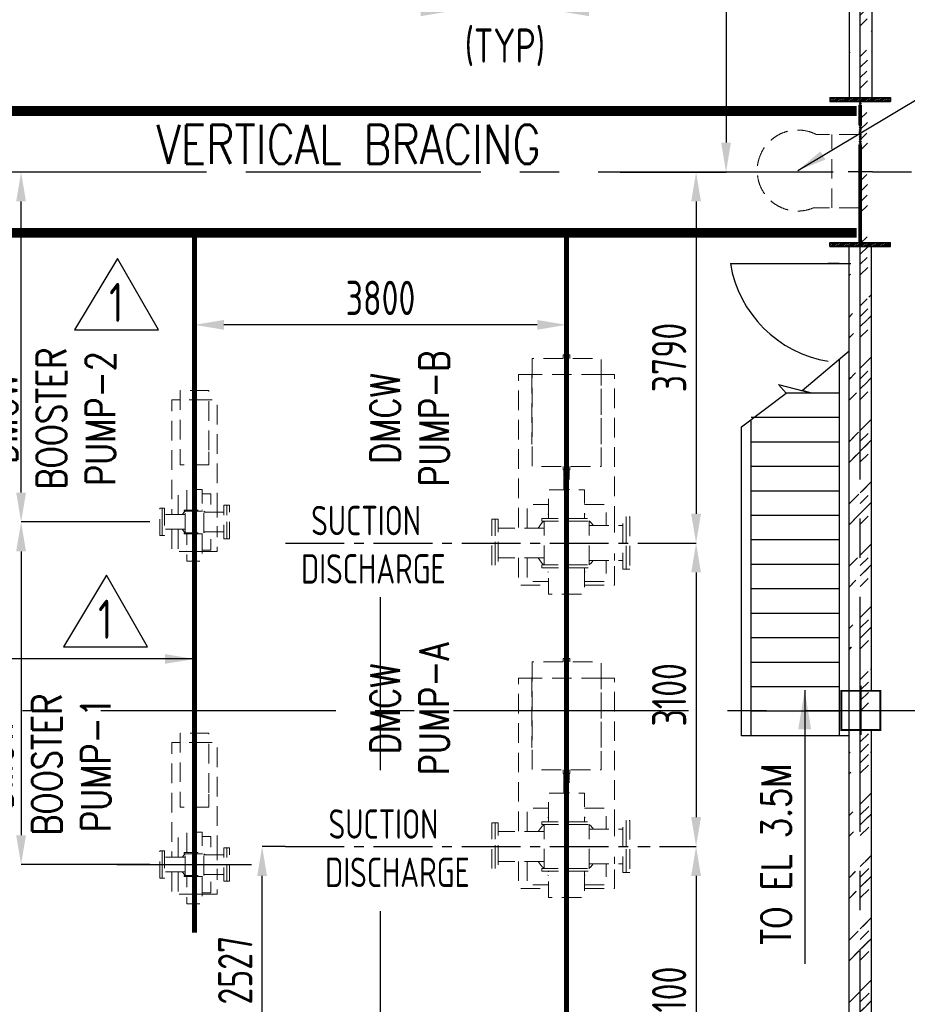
# Model space of a CAD drawing. Extents: x -7650383 to 4934791, y -114316 to 1826789.
# Tile 67 of 256: x 260806 to 269871, y 280454 to 290512. Entities that reach past the tile are written whole.
import ezdxf
from ezdxf.enums import TextEntityAlignment as Align

# ---------------------------------------------------------------- set-up
doc = ezdxf.new("R2010")
doc.units = 0
doc.header["$LTSCALE"] = 800
doc.header["$MEASUREMENT"] = 0
for name, pattern in [('CENTER', [2, 1.25, -0.25, 0.25, -0.25]), ('CENTER2', [1.125, 0.75, -0.125, 0.125, -0.125]), ('DASHDOT', [1, 0.5, -0.25, 0, -0.25]), ('HIDDEN', [0.375, 0.25, -0.125])]:
    doc.linetypes.add(name, pattern=pattern)
doc.layers.get('0').update_dxf_attribs({"linetype": 'CONTINUOUS'})
for name, color, linetype in [('0-7-COL', 2, 'CENTER'), ('Aux_col', 7, 'CONTINUOUS'), ('CEN', 2, 'CENTER'), ('COL', 1, 'CENTER'), ('DIM', 4, 'CONTINUOUS'), ('GRID', 8, 'CENTER'), ('HANGERS', 1, 'CONTINUOUS'), ('HATCH', 9, 'CONTINUOUS'), ('STR', 2, 'CONTINUOUS'), ('T', 3, 'CONTINUOUS'), ('TEXT', 3, 'CONTINUOUS'), ('WALL', 6, 'CONTINUOUS')]:
    doc.layers.add(name, color=color, linetype=linetype)
doc.layers.add('EQP0', color=8, linetype='HIDDEN', lineweight=9)
doc.layers.add('EQPT', color=8, linetype='HIDDEN', lineweight=9)
doc.styles.add('ROMANS', font='ISO9.shx', dxfattribs={"width": 0.8})
doc.styles.add('S1', font='SIMPLEX.SHX', dxfattribs={"height": 200})
doc.styles.add('S3', font='ROMANS1.SHX', dxfattribs={"width": 0.8})
doc.styles.get("Standard").update_dxf_attribs({"font": 'ISO9'})
doc.dimstyles.get("Standard").update_dxf_attribs({"dimtxt": 0.18, "dimasz": 0.18, "dimexe": 0.18, "dimexo": 0.0625, "dimgap": 0.09, "dimtad": 0, "dimtih": 1, "dimtoh": 1, "dimdec": 4, "dimzin": 0, "dimdsep": 46, "dimtxsty": 'Standard', "dimcen": 0.09, "dimadec": 0, "dimazin": 0, "dimtfac": 1, "dimtdec": 4, "dimtofl": 0, "dimtmove": 0, "dimatfit": 3, "dimfxl": 1, "dimtolj": 1, "dimtzin": 0, "dimarcsym": 0})
doc.dimstyles.new('STANDARD$0', dxfattribs={"dimtxt": 250, "dimasz": 200, "dimexe": 0, "dimexo": 0, "dimgap": 100, "dimtad": 1, "dimdec": 0, "dimzin": 0, "dimdsep": 46, "dimtxsty": 'S1', "dimcen": 0, "dimadec": 0, "dimazin": 0, "dimtfac": 1, "dimtdec": 0, "dimtmove": 2, "dimatfit": 3, "dimfxl": 1, "dimtolj": 1, "dimtzin": 0, "dimarcsym": 0})
pattern_1 = [(45, (183511.4, 165434.7), (-318.198, 318.198), []), (45, (183723.54, 165434.7), (-318.198, 318.198), [])]
pattern_2 = [(45, (183511.4, 165434.7), (-318.198, 318.198), []), (45, (183723.54, 165434.7), (-318.198, 318.198), [])]

# ---------------------------------------------------------------- blocks, each defined once
blk = doc.blocks.new('*D290')
at = {"layer": 'DIM', "color": 9, "linetype": 'Continuous', "lineweight": -2, "transparency": 16777216}
for p, q in [((267501, 293656), (268020, 293656)), ((268020, 293356), (268020, 289256)), ((267501, 288956), (268020, 288956))]:
    blk.add_line(p, q, dxfattribs=at)
at = {"layer": 'DIM', "color": 9, "linetype": 'Continuous', "transparency": 16777216}
for points in [[(267970, 293356), (268070, 293356), (268020, 293656)], [(267970, 289256), (268070, 289256), (268020, 288956)]]:
    blk.add_solid(points, dxfattribs=at)
at = {"layer": 'DIM', "linetype": 'Continuous', "transparency": 16777216, "insert": (267717, 291973), "char_height": 350, "attachment_point": 5, "rotation": 90, "style": 'ROMANS'}
blk.add_mtext('\\A1;4700', dxfattribs=at)
blk = doc.blocks.new('*D291')
at = {"layer": 'DIM', "color": 9, "linetype": 'Continuous', "lineweight": -2, "transparency": 16777216}
for p, q in [((262591, 287233), (262591, 287395)), ((266091, 287395), (262891, 287395))]:
    blk.add_line(p, q, dxfattribs=at)
at = {"layer": 'DIM', "color": 9, "linetype": 'Continuous', "transparency": 16777216}
for points in [[(262891, 287445), (262891, 287345), (262591, 287395)], [(266091, 287445), (266091, 287345), (266391, 287395)]]:
    blk.add_solid(points, dxfattribs=at)
at = {"layer": 'DIM', "linetype": 'Continuous', "transparency": 16777216, "insert": (264491, 287670), "char_height": 350, "attachment_point": 5, "style": 'ROMANS'}
blk.add_mtext('\\A1;3800', dxfattribs=at)
blk = doc.blocks.new('*D323')
at = {"layer": 'DIM', "color": 9, "linetype": 'Continuous', "lineweight": -2, "transparency": 16777216}
for p, q in [((267530, 285166), (267714, 285166)), ((267714, 284866), (267714, 282366)), ((267341, 282066), (267714, 282066))]:
    blk.add_line(p, q, dxfattribs=at)
at = {"layer": 'DIM', "color": 9, "linetype": 'Continuous', "transparency": 16777216}
for points in [[(267664, 284866), (267764, 284866), (267714, 285166)], [(267664, 282366), (267764, 282366), (267714, 282066)]]:
    blk.add_solid(points, dxfattribs=at)
at = {"layer": 'DIM', "linetype": 'Continuous', "transparency": 16777216, "insert": (267439, 283616), "char_height": 350, "attachment_point": 5, "rotation": 90, "style": 'ROMANS'}
blk.add_mtext('\\A1;3100', dxfattribs=at)
blk = doc.blocks.new('*D324')
at = {"layer": 'DIM', "color": 9, "linetype": 'Continuous', "lineweight": -2, "transparency": 16777216}
for p, q in [((266940, 288956), (267714, 288956)), ((267714, 288656), (267714, 285466)), ((267158, 285166), (267714, 285166))]:
    blk.add_line(p, q, dxfattribs=at)
at = {"layer": 'DIM', "color": 9, "linetype": 'Continuous', "transparency": 16777216}
for points in [[(267664, 288656), (267764, 288656), (267714, 288956)], [(267664, 285466), (267764, 285466), (267714, 285166)]]:
    blk.add_solid(points, dxfattribs=at)
at = {"layer": 'DIM', "linetype": 'Continuous', "transparency": 16777216, "insert": (267439, 287061), "char_height": 350, "attachment_point": 5, "rotation": 90, "style": 'ROMANS'}
blk.add_mtext('\\A1;3790', dxfattribs=at)
blk = doc.blocks.new('*D325')
at = {"layer": 'DIM', "color": 9, "linetype": 'Continuous', "lineweight": -2, "transparency": 16777216}
for p, q in [((262136, 285381), (260820, 285381)), ((260820, 285081), (260820, 282181)), ((262134, 281881), (260820, 281881))]:
    blk.add_line(p, q, dxfattribs=at)
at = {"layer": 'DIM', "color": 9, "linetype": 'Continuous', "transparency": 16777216}
for points in [[(260770, 285081), (260870, 285081), (260820, 285381)], [(260770, 282181), (260870, 282181), (260820, 281881)]]:
    blk.add_solid(points, dxfattribs=at)
at = {"layer": 'DIM', "linetype": 'Continuous', "transparency": 16777216, "insert": (260545, 282895), "char_height": 350, "attachment_point": 5, "rotation": 90, "style": 'ROMANS'}
blk.add_mtext('\\A1;3500', dxfattribs=at)
blk = doc.blocks.new('*D326')
at = {"layer": 'DIM', "color": 9, "linetype": 'Continuous', "lineweight": -2, "transparency": 16777216}
for p, q in [((262548, 288956), (260820, 288956)), ((260820, 285681), (260820, 288656)), ((262136, 285381), (260820, 285381))]:
    blk.add_line(p, q, dxfattribs=at)
at = {"layer": 'DIM', "color": 9, "linetype": 'Continuous', "transparency": 16777216}
for points in [[(260770, 288656), (260870, 288656), (260820, 288956)], [(260770, 285681), (260870, 285681), (260820, 285381)]]:
    blk.add_solid(points, dxfattribs=at)
at = {"layer": 'DIM', "linetype": 'Continuous', "transparency": 16777216, "insert": (260545, 287169), "char_height": 350, "attachment_point": 5, "rotation": 90, "style": 'ROMANS'}
blk.add_mtext('\\A1;3575', dxfattribs=at)
blk = doc.blocks.new('*D352')
at = {"layer": 'DIM', "color": 9, "linetype": 'Continuous', "lineweight": -2, "transparency": 16777216}
for p, q in [((266321, 292544), (266321, 290598)), ((264901, 290598), (264601, 290598)), ((266321, 290598), (265201, 290598)), ((266621, 290598), (266921, 290598))]:
    blk.add_line(p, q, dxfattribs=at)
at = {"layer": 'DIM', "color": 9, "linetype": 'Continuous', "transparency": 16777216}
for points in [[(264901, 290648), (264901, 290548), (265201, 290598)], [(266621, 290648), (266621, 290548), (266321, 290598)]]:
    blk.add_solid(points, dxfattribs=at)
at = {"layer": 'DIM', "linetype": 'Continuous', "transparency": 16777216, "char_height": 350, "attachment_point": 5, "style": 'ROMANS'}
for s, insert in [('\\A1;1120', (265761, 290873)), ('\\A1;(TYP)', (265761, 290231))]:
    blk.add_mtext(s, dxfattribs=dict(at, insert=insert))
blk = doc.blocks.new('A$C375E730E')
at = {"layer": 'EQPT', "flags": 128}
for points in [[(18188, 13596), (18188, 12492), (18892, 12492), (18892, 13596), (18188, 13596)], [(18505, 13596), (18505, 13631), (18575, 13631), (18575, 13596)], [(18188, 13430), (18050, 13430), (18050, 11863)], [(18188, 13436), (18186, 13436), (18186, 12720), (18188, 12720)], [(18892, 13430), (18188, 13430)], [(18892, 12720), (18894, 12720), (18894, 13436), (18892, 13436)], [(19030, 11888), (19030, 13430), (18892, 13430)], [(14725, 13269), (14725, 13284), (14755, 13284), (14755, 13269)], [(14594, 13269), (14593, 12510), (14886, 12510), (14886, 13269), (14594, 13269)], [(14594, 13173), (14510, 13173), (14510, 12000)], [(14886, 13173), (14594, 13173)], [(14970, 12021), (14970, 13173), (14886, 13173)], [(14594, 12643), (14593, 12643), (14593, 12510), (14593, 12510)], [(14886, 12510), (14888, 12510), (14887, 12643), (14886, 12643)], [(14755, 12510), (14755, 12496), (14725, 12496), (14725, 12510)], [(14728, 12496), (14728, 12451), (14752, 12451), (14752, 12496)], [(18575, 12492), (18575, 12456), (18505, 12456), (18505, 12492)], [(14728, 12255), (14728, 12443), (14752, 12443), (14752, 12255)], [(18512, 12456), (18512, 12386), (18568, 12386), (18568, 12456)], [(18512, 12254), (18512, 12379), (18568, 12379), (18568, 12254)], [(14573, 12000), (14573, 12212), (14663, 12212)], [(14663, 12049), (14663, 12255), (14817, 12255), (14817, 12049)], [(14817, 12212), (14907, 12212), (14907, 12025)], [(18356, 11962), (18356, 12254), (18724, 12254), (18724, 11962)], [(15041, 11754), (15070, 11754), (15070, 12096), (15041, 12096), (15041, 11754)], [(15070, 11754), (15099, 11754), (15099, 12096), (15070, 12096), (15070, 11754)], [(18137, 11863), (18137, 12102), (18356, 12102)], [(18724, 12102), (18943, 12102), (18943, 11888)], [(14385, 12065), (14410, 12065), (14410, 11785), (14385, 11785), (14385, 12065)], [(14410, 12065), (14435, 12065), (14435, 11785), (14410, 11785), (14410, 12065)], [(14644, 12000), (14435, 12000)], [(14615, 12000), (14637, 12029), (14644, 12034)], [(14635, 12047), (14635, 12035), (14845, 12035), (14845, 12047), (14635, 12047)], [(14644, 11815), (14644, 12035)], [(14661, 12047), (14663, 12049)], [(14817, 12049), (14819, 12047)], [(14836, 11815), (14836, 12035)], [(14836, 12034), (14844, 12029), (14850, 12021)], [(14836, 12025), (15041, 12025)], [(14970, 11969), (14970, 12021)], [(18349, 12003), (18356, 12008)], [(18724, 12008), (18731, 12003)], [(19150, 11443), (19115, 11443), (19115, 11977), (19150, 11977), (19150, 11443)], [(19185, 11443), (19150, 11443), (19150, 11977), (19185, 11977), (19185, 11443)], [(14970, 11829), (14970, 11881)], [(17810, 11952), (17778, 11952), (17778, 11469), (17810, 11469), (17810, 11952)], [(17842, 11952), (17810, 11952), (17810, 11469), (17842, 11469), (17842, 11952)], [(18249, 11863), (18291, 11918), (18310, 11932)], [(18287, 11962), (18287, 11934), (18793, 11934), (18793, 11962), (18287, 11962)], [(18310, 11486), (18310, 11934)], [(18770, 11936), (18789, 11921), (18814, 11888)], [(18770, 11486), (18770, 11934)], [(18770, 11888), (19115, 11888)], [(19030, 11816), (19030, 11888)], [(14644, 11850), (14435, 11850)], [(14510, 11850), (14510, 11623), (14663, 11623)], [(14573, 11850), (14573, 11638), (14663, 11638)], [(14644, 11816), (14637, 11822), (14615, 11850)], [(14635, 11815), (14635, 11803), (14845, 11803), (14845, 11815), (14635, 11815)], [(14663, 11801), (14661, 11803)], [(14817, 11803), (14817, 11525), (14663, 11525), (14663, 11803)], [(14817, 11638), (14907, 11638), (14907, 11825)], [(14817, 11623), (14970, 11623), (14970, 11825)], [(14819, 11803), (14817, 11801)], [(14847, 11826), (14844, 11822), (14836, 11816)], [(14836, 11825), (15041, 11825)], [(18310, 11863), (17842, 11863)], [(14663, 11623), (14817, 11623)], [(19030, 11532), (19030, 11604)], [(18310, 11558), (17842, 11558)], [(18050, 11558), (18050, 11280), (18356, 11280)], [(18137, 11558), (18137, 11318), (18356, 11318)], [(18310, 11488), (18291, 11502), (18249, 11558)], [(18287, 11486), (18287, 11458), (18793, 11458), (18793, 11486), (18287, 11486)], [(18724, 11318), (18943, 11318), (18943, 11532)], [(18724, 11280), (19030, 11280), (19030, 11532)], [(18812, 11532), (18789, 11502), (18768, 11486)], [(18770, 11532), (19115, 11532)], [(18356, 11412), (18349, 11417)], [(18724, 11458), (18724, 11189), (18356, 11189), (18356, 11458)], [(18731, 11417), (18724, 11412)], [(18188, 10496), (18188, 9392), (18892, 9392), (18892, 10496), (18188, 10496)], [(18505, 10496), (18505, 10531), (18575, 10531), (18575, 10496)], [(18188, 10330), (18050, 10330), (18050, 8763)], [(18188, 10336), (18186, 10336), (18186, 9620), (18188, 9620)], [(18892, 10330), (18188, 10330)], [(18892, 9620), (18894, 9620), (18894, 10336), (18892, 10336)], [(19030, 8788), (19030, 10330), (18892, 10330)], [(14594, 9769), (14593, 9010), (14886, 9010), (14886, 9769), (14594, 9769)], [(14725, 9769), (14725, 9784), (14755, 9784), (14755, 9769)], [(14594, 9673), (14510, 9673), (14510, 8500)], [(14886, 9673), (14594, 9673)], [(14970, 8521), (14970, 9673), (14886, 9673)], [(18575, 9392), (18575, 9356), (18505, 9356), (18505, 9392)], [(18512, 9356), (18512, 9286), (18568, 9286), (18568, 9356)], [(18512, 9154), (18512, 9279), (18568, 9279), (18568, 9154)], [(18356, 8862), (18356, 9154), (18724, 9154), (18724, 8862)], [(14594, 9143), (14593, 9143), (14593, 9010), (14593, 9010)], [(14886, 9010), (14888, 9010), (14887, 9143), (14886, 9143)], [(14755, 9010), (14755, 8996), (14725, 8996), (14725, 9010)], [(14728, 8996), (14728, 8951), (14752, 8951), (14752, 8996)], [(18137, 8763), (18137, 9002), (18356, 9002)], [(18724, 9002), (18943, 9002), (18943, 8788)], [(14728, 8755), (14728, 8943), (14752, 8943), (14752, 8755)], [(17810, 8852), (17778, 8852), (17778, 8369), (17810, 8369), (17810, 8852)], [(17842, 8852), (17810, 8852), (17810, 8369), (17842, 8369), (17842, 8852)], [(18287, 8862), (18287, 8834), (18793, 8834), (18793, 8862), (18287, 8862)], [(18349, 8903), (18356, 8908)], [(18724, 8908), (18731, 8903)], [(19150, 8343), (19115, 8343), (19115, 8877), (19150, 8877), (19150, 8343)], [(19185, 8343), (19150, 8343), (19150, 8877), (19185, 8877), (19185, 8343)], [(14663, 8549), (14663, 8755), (14817, 8755), (14817, 8549)], [(18310, 8763), (17842, 8763)], [(18249, 8763), (18291, 8818), (18310, 8832)], [(18310, 8386), (18310, 8834)], [(18770, 8836), (18789, 8821), (18814, 8788)], [(18770, 8386), (18770, 8834)], [(18770, 8788), (19115, 8788)], [(19030, 8716), (19030, 8788)], [(14573, 8500), (14573, 8712), (14663, 8712)], [(14817, 8712), (14907, 8712), (14907, 8525)], [(14385, 8565), (14410, 8565), (14410, 8285), (14385, 8285), (14385, 8565)], [(14410, 8565), (14435, 8565), (14435, 8285), (14410, 8285), (14410, 8565)], [(15041, 8254), (15070, 8254), (15070, 8596), (15041, 8596), (15041, 8254)], [(15070, 8254), (15099, 8254), (15099, 8596), (15070, 8596), (15070, 8254)], [(14644, 8500), (14435, 8500)], [(14615, 8500), (14637, 8529), (14644, 8534)], [(14635, 8547), (14635, 8535), (14845, 8535), (14845, 8547), (14635, 8547)], [(14644, 8315), (14644, 8535)], [(14661, 8547), (14663, 8549)], [(14817, 8549), (14819, 8547)], [(14836, 8315), (14836, 8535)], [(14836, 8534), (14844, 8529), (14850, 8521)], [(14836, 8525), (15041, 8525)], [(14970, 8469), (14970, 8521)], [(18310, 8458), (17842, 8458)], [(18050, 8458), (18050, 8180), (18356, 8180)], [(18137, 8458), (18137, 8218), (18356, 8218)], [(18310, 8388), (18291, 8402), (18249, 8458)], [(19030, 8432), (19030, 8504)], [(14644, 8350), (14435, 8350)], [(14510, 8350), (14510, 8123), (14663, 8123)], [(14573, 8350), (14573, 8138), (14663, 8138)], [(14644, 8316), (14637, 8322), (14615, 8350)], [(14970, 8329), (14970, 8381)], [(18287, 8386), (18287, 8358), (18793, 8358), (18793, 8386), (18287, 8386)], [(18724, 8358), (18724, 8089), (18356, 8089), (18356, 8358)], [(18724, 8218), (18943, 8218), (18943, 8432)], [(18724, 8180), (19030, 8180), (19030, 8432)], [(18812, 8432), (18789, 8402), (18768, 8386)], [(18770, 8432), (19115, 8432)], [(14635, 8315), (14635, 8303), (14845, 8303), (14845, 8315), (14635, 8315)], [(14663, 8301), (14661, 8303)], [(14817, 8303), (14817, 8025), (14663, 8025), (14663, 8303)], [(14817, 8138), (14907, 8138), (14907, 8325)], [(14817, 8123), (14970, 8123), (14970, 8325)], [(14819, 8303), (14817, 8301)], [(14847, 8326), (14844, 8322), (14836, 8316)], [(14836, 8325), (15041, 8325)], [(18356, 8312), (18349, 8317)], [(18731, 8317), (18724, 8312)], [(14663, 8123), (14817, 8123)]]:
    blk.add_lwpolyline(points, dxfattribs=at)
blk = doc.blocks.new('*D385')
at = {"layer": 'DIM', "color": 9, "lineweight": -2, "transparency": 16777216}
for p, q in [((263521, 282066), (263282, 282066)), ((263282, 279839), (263282, 281766))]:
    blk.add_line(p, q, dxfattribs=at)
at = {"layer": 'DIM', "color": 9, "transparency": 16777216}
for points in [[(263232, 281766), (263332, 281766), (263282, 282066)], [(263232, 279839), (263332, 279839), (263282, 279539)]]:
    blk.add_solid(points, dxfattribs=at)
at = {"layer": 'DIM', "transparency": 16777216, "insert": (263007, 280803), "char_height": 350, "attachment_point": 5, "rotation": 90, "style": 'ROMANS'}
blk.add_mtext('\\A1;2527', dxfattribs=at)
blk = doc.blocks.new('*D461')
at = {"layer": 'DIM', "color": 9, "linetype": 'Continuous', "lineweight": -2, "transparency": 16777216}
for p, q in [((267341, 282066), (267714, 282066)), ((267714, 281766), (267714, 279266)), ((267283, 278966), (267714, 278966))]:
    blk.add_line(p, q, dxfattribs=at)
at = {"layer": 'DIM', "color": 9, "linetype": 'Continuous', "transparency": 16777216}
for points in [[(267664, 281766), (267764, 281766), (267714, 282066)], [(267664, 279266), (267764, 279266), (267714, 278966)]]:
    blk.add_solid(points, dxfattribs=at)
at = {"layer": 'DIM', "linetype": 'Continuous', "transparency": 16777216, "insert": (267439, 280516), "char_height": 350, "attachment_point": 5, "rotation": 90, "style": 'ROMANS'}
blk.add_mtext('\\A1;3100', dxfattribs=at)
blk = doc.blocks.new('A$C41E52089')
at = {"layer": 'COL'}
h = blk.add_hatch(dxfattribs=at)
h.set_pattern_fill('ANSI31', color=256, scale=100, style=0)
h.paths.add_polyline_path([(310, -720), (0, -720), (0, -760), (310, -760)])
h.paths.add_polyline_path([(0, -720), (-310, -720), (-310, -760), (0, -760)])
h.paths.add_polyline_path([(0, 0), (-13, 0), (-13, -720), (0, -720)])
h.paths.add_polyline_path([(0, 720), (-13, 720), (-13, 0), (0, 0)])
h.paths.add_polyline_path([(12, 0), (0, 0), (0, -720), (12, -720)])
h.paths.add_polyline_path([(12, 720), (0, 720), (0, 0), (12, 0)])
h.paths.add_polyline_path([(310, 760), (0, 760), (0, 720), (12, 720), (310, 720)])
h.paths.add_polyline_path([(0, 760), (-310, 760), (-310, 720), (0, 720)])
for p, q in [((-310, 760), (310, 760)), ((-310, 760), (-310, 720)), ((-310, 720), (310, 720)), ((-13, -720), (-13, 720)), ((12, -720), (12, 720)), ((310, 760), (310, 720)), ((-310, -720), (310, -720)), ((-310, -760), (-310, -720)), ((-310, -760), (310, -760)), ((310, -760), (310, -720))]:
    blk.add_line(p, q, dxfattribs=at)
at = {"layer": 'COL', "color": 2}
for p, q in [((0, -800), (0, 800)), ((123, 0), (-123, 0))]:
    blk.add_line(p, q, dxfattribs=at)

msp = doc.modelspace()

# ---------------------------------------------------------------- hatches: boundary and pattern name
at = {"layer": 'HATCH'}
h = msp.add_hatch(dxfattribs=at)
h.set_pattern_fill('ANSI32', color=256, scale=1200, style=0)
h.set_pattern_definition([(45, (183511.4, 165326.16), (-318.198, 318.198), []), (45, (183723.54, 165326.16), (-318.198, 318.198), [])])
edge = h.paths.add_edge_path()
edge.add_line((269276.2, 266137.9), (269276.2, 270647.9))
edge.add_line((269391.2, 257556.7), (269391.2, 330138.3))
edge.add_line((269506.2, 266137.9), (269506.2, 270647.9))
h = msp.add_hatch(dxfattribs=at)
h.set_pattern_fill('ANSI32', color=256, scale=1200, style=0)
h.set_pattern_definition(pattern_1)
edge = h.paths.add_edge_path()
edge.add_line((269276.2, 271157.6), (269276.2, 277755.3))
edge.add_line((269391.2, 244446.4), (269391.2, 314751.6))
edge.add_line((269506.2, 271157.6), (269506.2, 277755.3))
h = msp.add_hatch(dxfattribs=at)
h.set_pattern_fill('ANSI32', color=256, scale=1200, style=0)
h.set_pattern_definition([(45, (183511.4, 165582.15), (-318.198, 318.198), []), (45, (183723.54, 165582.15), (-318.198, 318.198), [])])
edge = h.paths.add_edge_path()
edge.add_line((269282.1, 289903.9), (269282.1, 300316.4))
edge.add_line((269512.1, 289903.9), (269512.1, 300316.4))
h = msp.add_hatch(dxfattribs=at)
h.set_pattern_fill('ANSI32', color=256, scale=1200, style=0)
h.set_pattern_definition(pattern_1)
edge = h.paths.add_edge_path()
edge.add_line((269506.2, 283656.4), (269506.2, 288206.4))
edge.add_line((269276.2, 283656.4), (269276.2, 288206.4))
h = msp.add_hatch(dxfattribs=at)
h.set_pattern_fill('ANSI32', color=256, scale=1200, style=0)
h.set_pattern_definition(pattern_2)
edge = h.paths.add_edge_path()
edge.add_line((269506.2, 283756.4), (269506.2, 287121.5))
edge.add_line((269276.2, 283756.4), (269276.2, 287131))
h = msp.add_hatch(dxfattribs=at)
h.set_pattern_fill('ANSI32', color=256, scale=1200, style=0)
h.set_pattern_definition(pattern_1)
edge = h.paths.add_edge_path()
edge.add_line((269506.2, 278155.3), (269506.2, 283256.4))
edge.add_line((269276.2, 278155.3), (269276.2, 283256.4))
h = msp.add_hatch(dxfattribs=at)
h.set_pattern_fill('ANSI32', color=256, scale=1200, style=0)
h.set_pattern_definition(pattern_2)
edge = h.paths.add_edge_path()
edge.add_line((269506.2, 278256.4), (269506.2, 283156.4))
edge.add_line((269276.2, 278256.4), (269276.2, 283156.4))

# ---------------------------------------------------------------- linework, layer by layer
msp.add_line((261797.5, 281881.4), (263173.1, 281881.4))
at = {"layer": '0-7-COL', "linetype": 'CENTER2', "ltscale": 2}
msp.add_line((262591.2, 287036.7), (262591.2, 284580.5), dxfattribs=at)
at = {"layer": '0-7-COL', "linetype": 'CENTER2', "ltscale": 4}
for p, q in [((264490.9, 282844.8), (264490.9, 284612.6)), ((264490.9, 279559.7), (264490.9, 281406.9))]:
    msp.add_line(p, q, dxfattribs=at)
at = {"layer": '0-7-COL', "linetype": 'CENTER2', "ltscale": 2, "const_width": 50, "flags": 128}
for points in [[(262591.2, 288334), (262591.2, 281187)], [(266391.2, 271756.4), (266391.2, 288334)]]:
    msp.add_lwpolyline(points, dxfattribs=at)
at = {"layer": 'Aux_col'}
for p, q in [((269396.9, 283706.4), (269396.9, 283206.4)), ((269146.9, 283456.4), (269646.9, 283456.4))]:
    msp.add_line(p, q, dxfattribs=at)
at = {"layer": 'Aux_col', "const_width": 20, "flags": 128}
msp.add_lwpolyline([(269196.9, 283256.4), (269596.9, 283256.4), (269596.9, 283656.4), (269196.9, 283656.4)], close=True, dxfattribs=at)
at = {"layer": 'CEN', "linetype": 'CENTER2'}
for p, q in [((263520.6, 285166.4), (267244.8, 285166.4)), ((263520.6, 282066.4), (267244.8, 282066.4))]:
    msp.add_line(p, q, dxfattribs=at)
at = {"layer": 'EQP0'}
for p, q in [((269375.2, 289338.6), (268943, 289338.6)), ((269375.2, 289338.6), (268943, 289338.6)), ((269100.4, 288588.6), (269100.4, 289338.6)), ((269100.4, 288588.6), (269100.4, 289338.6)), ((269375.2, 288588.6), (268909.9, 288588.6)), ((269375.2, 288588.6), (268909.9, 288588.6))]:
    msp.add_line(p, q, dxfattribs=at)
msp.add_arc((268752.4, 288971.3), 413.9, 62.56473, 292.3804, dxfattribs=at)
msp.add_arc((268752.4, 288971.3), 413.9, 62.56473, 292.3804, dxfattribs=at)
at = {"layer": 'GRID', "linetype": 'CENTER2', "ltscale": 4}
for p, q in [((269391.2, 253416), (269391.2, 303591)), ((191114.6, 288956.4), (291791.7, 288956.4)), ((247234.9, 283456.4), (291791.7, 283456.4))]:
    msp.add_line(p, q, dxfattribs=at)
at = {"layer": 'HANGERS', "linetype": 'Continuous'}
for p, q in [((261804.7, 288074), (261365.7, 287343.1)), ((262222.8, 287343.1), (261804.7, 288074)), ((261365.7, 287343.1), (262222.8, 287343.1)), ((261691.9, 284838), (261252.9, 284107.1)), ((262110, 284107.1), (261691.9, 284838)), ((261252.9, 284107.1), (262110, 284107.1))]:
    msp.add_line(p, q, dxfattribs=at)
at = {"layer": 'HATCH', "flags": 128}
msp.add_lwpolyline([(268176.2, 286351.7), (268634.5, 286697.1), (268556.6, 286786.4), (268895.8, 286697.1), (268796, 286723.4), (269276.2, 287131)], dxfattribs=at)
at = {"layer": 'STR'}
for p, q in [((269176.2, 288022.6), (269059.6, 288022.6)), ((269276.2, 283197.1), (269276.2, 287131)), ((269176.2, 287046.1), (269176.2, 283197.1)), ((269176.2, 286697.1), (268634.5, 286697.1)), ((269176.2, 286447.1), (268276.2, 286447.1)), ((268276.2, 283197.1), (268276.2, 286427.1)), ((268176.2, 283197.1), (268176.2, 286351.7)), ((269176.2, 286197.1), (268276.2, 286197.1)), ((269176.2, 285947.1), (268276.2, 285947.1)), ((269176.2, 285697.1), (268276.2, 285697.1)), ((269176.2, 285447.1), (268276.2, 285447.1)), ((269176.2, 285197.1), (268276.2, 285197.1)), ((269176.2, 284947.1), (268276.2, 284947.1)), ((269176.2, 284697.1), (268276.2, 284697.1)), ((269176.2, 284447.1), (268276.2, 284447.1)), ((269176.2, 284197.1), (268276.2, 284197.1)), ((269176.2, 283947.1), (268276.2, 283947.1)), ((269176.2, 283697.1), (268276.2, 283697.1)), ((269176.2, 283447.1), (268276.2, 283447.1)), ((269276.2, 283197.1), (268176.2, 283197.1))]:
    msp.add_line(p, q, dxfattribs=at)
at = {"layer": 'STR', "color": 7, "linetype": 'DASHDOT', "const_width": 100}
for points in [[(259428.7, 289578.9), (269353.7, 289578.9)], [(259428.7, 288334), (269353.7, 288334)]]:
    msp.add_lwpolyline(points, dxfattribs=at)
at = {"layer": 'WALL'}
for p, q in [((269282.1, 289716.4), (269282.1, 300316.4)), ((269282.1, 289716.4), (269282.1, 300316.4)), ((269512.1, 289716.4), (269512.1, 300316.4)), ((269512.1, 289716.4), (269512.1, 300316.4)), ((269276.2, 283656.4), (269276.2, 288196.4)), ((269506.2, 283656.4), (269506.2, 288196.4)), ((268064.7, 288022.6), (269294.7, 288022.6)), ((269276.2, 283756.4), (269276.2, 287131)), ((269506.2, 283756.4), (269506.2, 287121.5)), ((269276.2, 278155.3), (269276.2, 283256.4)), ((269506.2, 278155.3), (269506.2, 283256.4)), ((269276.2, 278256.4), (269276.2, 283156.4)), ((269506.2, 278256.4), (269506.2, 283156.4))]:
    msp.add_line(p, q, dxfattribs=at)
msp.add_arc((269259.6, 288217.5), 1210.8, 189.26663, 260.73337, dxfattribs=at)

# ---------------------------------------------------------------- block references
msp.add_blockref('A$C375E730E', (247851.2, 273456.4))
at = {"layer": 'COL'}
msp.add_blockref('A$C41E52089', (269391.2, 288956.4), dxfattribs=at)

# ---------------------------------------------------------------- texts
at = {"layer": 'HANGERS', "linetype": 'Continuous', "style": 'ROMANS', "width": 0.8}
for p in [(261719.6, 287424.2), (261606.8, 284188.2)]:
    msp.add_text('1', height=400, dxfattribs=at).set_placement(p)
at = {"layer": 'T', "style": 'S3', "width": 0.8}
msp.add_text('VERTICAL BRACING', height=400, dxfattribs=at).set_placement((262203.7, 289039.6))
msp.add_text('TO EL 3.5M', height=300, rotation=90, dxfattribs=at).set_placement((268683, 281987.5), align=Align.CENTER)
at = {"layer": 'T', "char_height": 300, "rotation": 90, "style": 'S3'}
for s, insert, width, attachment_point in [('\\pi1004;STAIRCASE \\P\\pi609.76;0.0M TO 15.5M', (265569.7, 265354.4, -320869.7), 3893.798, 1), (' DMCW BOOSTER PUMP-2', (260480.2, 286437.6), 661.034, 2), (' DMCW  PUMP-B', (264389.5, 286437.6), 661.034, 2), (' DMCW  PUMP-A', (264389.5, 283472.1), 661.034, 2), (' DMCW BOOSTER PUMP-1', (260433.2, 282902.5), 661.034, 2)]:
    msp.add_mtext(s, dxfattribs=dict(at, insert=insert, width=width, attachment_point=attachment_point))
at = {"layer": 'TEXT', "style": 'ROMANS', "width": 0.8}
for s, p in [('SUCTION', (264343.7, 285396.3)), ('DISCHARGE', (264417.9, 284902.4)), ('SUCTION', (264521.1, 282296.3)), ('DISCHARGE', (264663.6, 281802.4))]:
    msp.add_text(s, height=300, dxfattribs=at).set_placement(p, align=Align.MIDDLE)
at = {"layer": 'TEXT', "char_height": 300, "attachment_point": 1}
for s, insert, width, style in [('\\pi47.325;CONDENSER WATER \\P\\pi201.61;BOX WITHDRAWAL \\P\\pi1224.5;SPACE', (231854.9, 287094.1), 3557.507, 'S3'), ('\\pi106.35;CONDENSER \\P\\pi266.35;PEDESTAL \\P\\pi203.49;EL. 2.115M', (237197.8, 285646), 2269.84, 'ROMANS'), ('\\pi605.64;MONORAIL FOR \\P\\pi102.78;HANDLING OF DMCW \\P\\pi257.07;(SG) PUMPS FROM \\P\\pi131.36;SOFIT OF EL. 9.0 M \\P\\pi1342.8;FLOOR.', (255170.5, 284891.3), 3851.283, 'ROMANS')]:
    msp.add_mtext(s, dxfattribs=dict(at, insert=insert, width=width, style=style))

# ---------------------------------------------------------------- dimensions: what is measured, and where the dimension line sits
at = {"layer": 'DIM', "linetype": 'Continuous'}
for base, p1, p2, picture, middle in [((268019.5, 288956.4), (267500.9, 293656.4), (267500.9, 288956.4), '*D290', (267716.8, 291973.2)), ((260819.6, 281881.4), (262136.2, 285381.4), (262134.2, 281881.4), '*D325', (260544.6, 282895.4))]:
    dim = msp.add_linear_dim(base=base, p1=p1, p2=p2, angle=90, dimstyle='STANDARD$0', override={"dimtxt": 350, "dimasz": 300, "dimtxsty": 'ROMANS', "dimclrd": 9, "dimclre": 9, "dimclrt": 256, "dimtix": 1, "dimatfit": 0}, dxfattribs=at)
    dim.commit()
    dim.dimension.update_dxf_attribs({"geometry": picture, "text_midpoint": middle, "dimtype": 160})
dim = msp.add_linear_dim(base=(265201.2, 290597.9), p1=(266321.2, 292544.4), p2=(265201.2, 290597.9), text='<>\\X(TYP)', dimstyle='STANDARD$0', override={"dimtxt": 350, "dimasz": 300, "dimtxsty": 'ROMANS', "dimclrd": 9, "dimclre": 9, "dimclrt": 256, "dimtix": 1, "dimatfit": 0}, dxfattribs=at)
dim.commit()
dim.dimension.update_dxf_attribs({"geometry": '*D352', "text_midpoint": (265761.2, 290597.9)})
for base, p1, p2, angle, picture, middle in [((260819.6, 288956.4), (262136.2, 285381.4), (262547.8, 288956.4), 90, '*D326', (260544.6, 287168.9)), ((267713.9, 285166.4), (266939.7, 288956.4), (267158.4, 285166.4), 90, '*D324', (267438.9, 287061.4)), ((262591.1, 287395), (266391.1, 287395), (262591.1, 287232.6), 180, '*D291', (264491.1, 287670)), ((267713.9, 282066.4), (267529.7, 285166.4), (267340.9, 282066.4), 90, '*D323', (267438.9, 283616.4)), ((267713.9, 278966.4), (267340.9, 282066.4), (267283.2, 278966.4), 90, '*D461', (267438.9, 280516.4))]:
    dim = msp.add_linear_dim(base=base, p1=p1, p2=p2, angle=angle, dimstyle='STANDARD$0', override={"dimtxt": 350, "dimasz": 300, "dimtxsty": 'ROMANS', "dimclrd": 9, "dimclre": 9, "dimclrt": 256, "dimtix": 1, "dimatfit": 0}, dxfattribs=at)
    dim.commit()
    dim.dimension.update_dxf_attribs({"geometry": picture, "text_midpoint": middle})
at = {"layer": 'DIM'}
dim = msp.add_linear_dim(base=(263282.2, 282066.4), p1=(263282.2, 279539.4), p2=(263520.6, 282066.4), angle=90, dimstyle='STANDARD$0', override={"dimtxt": 350, "dimasz": 300, "dimtxsty": 'ROMANS', "dimclrd": 9, "dimclre": 9, "dimclrt": 256, "dimtix": 1, "dimatfit": 0}, dxfattribs=at)
dim.commit()
dim.dimension.update_dxf_attribs({"geometry": '*D385', "text_midpoint": (263007.2, 280802.9)})

# ---------------------------------------------------------------- leaders
msp.add_leader([(262591.2, 283981.6), (255139.9, 283981.6)], dimstyle='Standard', override={"dimtxt": 350, "dimasz": 300, "dimexe": 0, "dimexo": 0, "dimgap": 100, "dimtad": 0, "dimtih": 0, "dimtoh": 0, "dimdec": 0, "dimtxsty": 'ROMANS', "dimcen": 0, "dimclrd": 9, "dimclre": 9, "dimclrt": 256, "dimtdec": 0, "dimtix": 1, "dimtofl": 1, "dimatfit": 0})
for points, override in [([(268752.4, 288971.3), (270041.4, 289742.6)], {"dimtxt": 350, "dimasz": 300, "dimexe": 0, "dimexo": 0, "dimgap": 100, "dimtad": 0, "dimtih": 0, "dimtoh": 0, "dimdec": 0, "dimtxsty": 'ROMANS', "dimcen": 0, "dimclrd": 9, "dimclre": 9, "dimclrt": 256, "dimtdec": 0, "dimtix": 1, "dimtofl": 1, "dimatfit": 0}), ([(268823.1, 283664.3), (268823.1, 280867.4)], {"dimscale": 100, "dimtxt": 4, "dimasz": 4, "dimexe": 0, "dimexo": 0, "dimgap": 1, "dimtad": 0, "dimtih": 0, "dimtoh": 0, "dimdec": 0, "dimtxsty": 'ROMANS', "dimcen": 0, "dimclrd": 4, "dimclre": 256, "dimclrt": 256, "dimtdec": 0, "dimtix": 1, "dimtofl": 1, "dimtmove": 2})]:
    msp.add_leader(points, dimstyle='Standard', override=override, dxfattribs=at)

doc.saveas('drawing.dxf')
